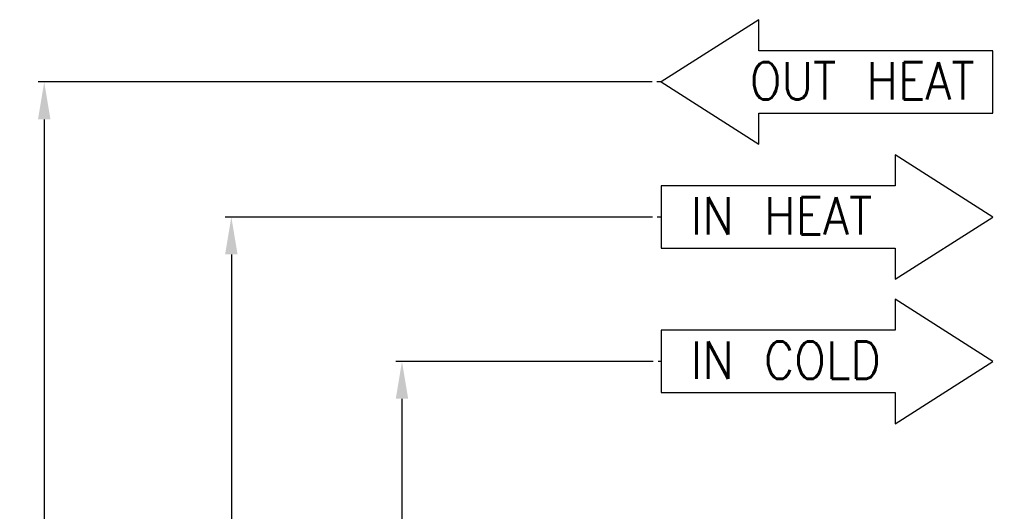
# Model space of a CAD drawing. Header units: inches. Extents: x -626 to 4489, y 2807 to 4201.
# Tile 9 of 52: x -626 to -310, y 3820 to 3978. Entities that reach past the tile are written whole.
import ezdxf

# ---------------------------------------------------------------- set-up
doc = ezdxf.new("R2010")
doc.units = ezdxf.units.IN
doc.layers.add('1', color=7, linetype='Continuous')
doc.styles.add('CONVERTER_11', font='txt.shx', dxfattribs={"width": 0.9})
doc.dimstyles.new('ME10_DIM_65', dxfattribs={"dimtxt": 12, "dimasz": 12, "dimexe": 2, "dimexo": 1.5, "dimgap": 2, "dimtad": 1, "dimdsep": 46, "dimtxsty": 'CONVERTER_11', "dimsah": 1, "dimcen": 0.09, "dimclrd": 2, "dimclre": 2, "dimclrt": 2, "dimadec": 0, "dimazin": 0, "dimtfac": 1, "dimtdec": 4, "dimtofl": 0, "dimtmove": 0, "dimatfit": 0, "dimfxl": 1, "dimtolj": 1, "dimtzin": 0, "dimarcsym": 0})
doc.dimstyles.new('ME10_DIM_66', dxfattribs={"dimtxt": 12, "dimasz": 12, "dimexe": 2, "dimexo": 1.5, "dimgap": 2, "dimtad": 1, "dimdsep": 46, "dimtxsty": 'CONVERTER_11', "dimsah": 1, "dimcen": 0.09, "dimclrd": 2, "dimclre": 2, "dimclrt": 2, "dimadec": 0, "dimazin": 0, "dimtfac": 1, "dimtdec": 4, "dimtofl": 0, "dimtmove": 0, "dimatfit": 0, "dimfxl": 1, "dimtolj": 1, "dimtzin": 0, "dimarcsym": 0})
doc.dimstyles.new('ME10_DIM_67', dxfattribs={"dimtxt": 12, "dimasz": 12, "dimexe": 2, "dimexo": 1.5, "dimgap": 2, "dimtad": 1, "dimdsep": 46, "dimtxsty": 'CONVERTER_11', "dimsah": 1, "dimcen": 0.09, "dimclrd": 2, "dimclre": 2, "dimclrt": 2, "dimadec": 0, "dimazin": 0, "dimtfac": 1, "dimtdec": 4, "dimtofl": 0, "dimtmove": 0, "dimatfit": 0, "dimfxl": 1, "dimtolj": 1, "dimtzin": 0, "dimarcsym": 0})

# ---------------------------------------------------------------- blocks, each defined once
blk = doc.blocks.new('*D132')
at = {"layer": '1', "color": 3, "lineweight": -2, "transparency": 16777216}
for p, q in [((-423.39, 3958.25), (-620.51, 3958.25)), ((-618.51, 3946.25), (-618.51, 3653.51)), ((-618.51, 3327.97), (-618.51, 3620.71)), ((-294.43, 3315.97), (-620.51, 3315.97))]:
    blk.add_line(p, q, dxfattribs=at)
at = {"layer": '1', "color": 3, "transparency": 16777216}
for points in [[(-620.51, 3946.25), (-616.51, 3946.25), (-618.51, 3958.25)], [(-620.51, 3327.97), (-616.51, 3327.97), (-618.51, 3315.97)]]:
    blk.add_solid(points, dxfattribs=at)
at = {"layer": 'Defpoints', "color": 0, "transparency": 16777216}
for p in [(-618.51, 3958.25), (-421.89, 3958.25), (-292.93, 3315.97)]:
    blk.add_point(p, dxfattribs=at)
at = {"layer": '1', "color": 3, "transparency": 16777216, "insert": (-618.51, 3637.11), "char_height": 12, "attachment_point": 5, "rotation": 90, "style": 'CONVERTER_11'}
blk.add_mtext('\\A1;642', dxfattribs=at)
blk = doc.blocks.new('*D133')
at = {"layer": '1', "color": 3, "lineweight": -2, "transparency": 16777216}
for p, q in [((-423.28, 3914.9), (-560.46, 3914.9)), ((-558.46, 3902.9), (-558.46, 3631.83)), ((-558.46, 3327.97), (-558.46, 3599.03)), ((-294.43, 3315.97), (-560.46, 3315.97))]:
    blk.add_line(p, q, dxfattribs=at)
at = {"layer": '1', "color": 3, "transparency": 16777216}
for points in [[(-560.46, 3902.9), (-556.46, 3902.9), (-558.46, 3914.9)], [(-560.46, 3327.97), (-556.46, 3327.97), (-558.46, 3315.97)]]:
    blk.add_solid(points, dxfattribs=at)
at = {"layer": 'Defpoints', "color": 0, "transparency": 16777216}
for p in [(-558.46, 3914.9), (-421.78, 3914.9), (-292.93, 3315.97)]:
    blk.add_point(p, dxfattribs=at)
at = {"layer": '1', "color": 3, "transparency": 16777216, "insert": (-558.46, 3615.43), "char_height": 12, "attachment_point": 5, "rotation": 90, "style": 'CONVERTER_11'}
blk.add_mtext('\\A1;599', dxfattribs=at)
blk = doc.blocks.new('*D134')
at = {"layer": '1', "color": 3, "lineweight": -2, "transparency": 16777216}
for p, q in [((-423.03, 3868.55), (-505.7, 3868.55)), ((-503.7, 3856.55), (-503.7, 3608.66)), ((-503.7, 3327.97), (-503.7, 3575.86)), ((-294.43, 3315.97), (-505.7, 3315.97))]:
    blk.add_line(p, q, dxfattribs=at)
at = {"layer": '1', "color": 3, "transparency": 16777216}
for points in [[(-505.7, 3856.55), (-501.7, 3856.55), (-503.7, 3868.55)], [(-505.7, 3327.97), (-501.7, 3327.97), (-503.7, 3315.97)]]:
    blk.add_solid(points, dxfattribs=at)
at = {"layer": 'Defpoints', "color": 0, "transparency": 16777216}
for p in [(-421.53, 3868.55), (-503.7, 3315.97), (-292.93, 3315.97)]:
    blk.add_point(p, dxfattribs=at)
at = {"layer": '1', "color": 3, "transparency": 16777216, "insert": (-503.7, 3592.26), "char_height": 12, "attachment_point": 5, "rotation": 90, "style": 'CONVERTER_11'}
blk.add_mtext('\\A1;552', dxfattribs=at)

msp = doc.modelspace()

# ---------------------------------------------------------------- linework, layer by layer
at = {"layer": '1', "color": 1, "linetype": 'Continuous'}
for p, q in [((-389.161, 3978.248), (-420.482, 3958.248)), ((-389.161, 3968.248), (-389.161, 3978.248)), ((-314.099, 3968.248), (-389.161, 3968.248)), ((-314.099, 3948.248), (-314.099, 3968.248)), ((-420.482, 3958.248), (-389.161, 3938.248)), ((-389.161, 3938.248), (-389.161, 3948.248)), ((-389.161, 3948.248), (-314.099, 3948.248)), ((-314.099, 3914.898), (-345.42, 3934.898)), ((-345.42, 3934.898), (-345.42, 3924.898)), ((-345.42, 3924.898), (-420.482, 3924.898)), ((-420.482, 3924.898), (-420.482, 3914.898)), ((-420.482, 3914.898), (-420.482, 3904.898)), ((-345.42, 3894.898), (-314.099, 3914.898)), ((-420.482, 3904.898), (-345.42, 3904.898)), ((-345.42, 3904.898), (-345.42, 3894.898)), ((-345.42, 3888.55), (-345.42, 3878.55)), ((-314.099, 3868.55), (-345.42, 3888.55)), ((-420.482, 3878.55), (-420.482, 3868.55)), ((-345.42, 3878.55), (-420.482, 3878.55)), ((-420.482, 3868.55), (-420.482, 3858.55)), ((-345.42, 3848.55), (-314.099, 3868.55)), ((-420.482, 3858.55), (-345.42, 3858.55)), ((-345.42, 3858.55), (-345.42, 3848.55))]:
    msp.add_line(p, q, dxfattribs=at)
at = {"layer": '1', "color": 2, "linetype": 'Continuous'}
for p, q in [((-420.482, 3958.248), (-421.888, 3958.248)), ((-420.482, 3914.898), (-421.778, 3914.898)), ((-420.482, 3868.55), (-421.526, 3868.55))]:
    msp.add_line(p, q, dxfattribs=at)

# ---------------------------------------------------------------- texts
at = {"layer": '1', "color": 3, "style": 'CONVERTER_11', "width": 0.9}
for s, p in [('IN HEAT', (-411.033, 3909.291)), ('IN COLD', (-411.033, 3862.943))]:
    msp.add_text(s, height=12, dxfattribs=at).set_placement(p)
at = {"layer": '1', "color": 1, "insert": (-319.963, 3952.641), "char_height": 12, "attachment_point": 9, "line_spacing_factor": 1.20048, "style": 'CONVERTER_11'}
msp.add_mtext('OUT HEAT', dxfattribs=at)

# ---------------------------------------------------------------- dimensions: what is measured, and where the dimension line sits
at = {"layer": '1', "color": 3}
for base, p1, p2, text, dimstyle, picture, middle in [((-618.514, 3958.248), (-292.927, 3315.967), (-421.888, 3958.248), '642', 'ME10_DIM_65', '*D132', (-618.514, 3637.107)), ((-558.459, 3914.898), (-292.927, 3315.967), (-421.778, 3914.898), '599', 'ME10_DIM_66', '*D133', (-558.459, 3615.432)), ((-503.703, 3315.967), (-421.526, 3868.55), (-292.927, 3315.967), '552', 'ME10_DIM_67', '*D134', (-503.703, 3592.258))]:
    dim = msp.add_linear_dim(base=base, p1=p1, p2=p2, angle=90, text=text, dimstyle=dimstyle, override={"dimclrd": 3, "dimclre": 3, "dimclrt": 3}, dxfattribs=at)
    dim.commit()
    dim.dimension.update_dxf_attribs({"geometry": picture, "text_midpoint": middle, "text_rotation": 90})

doc.saveas('drawing.dxf')
